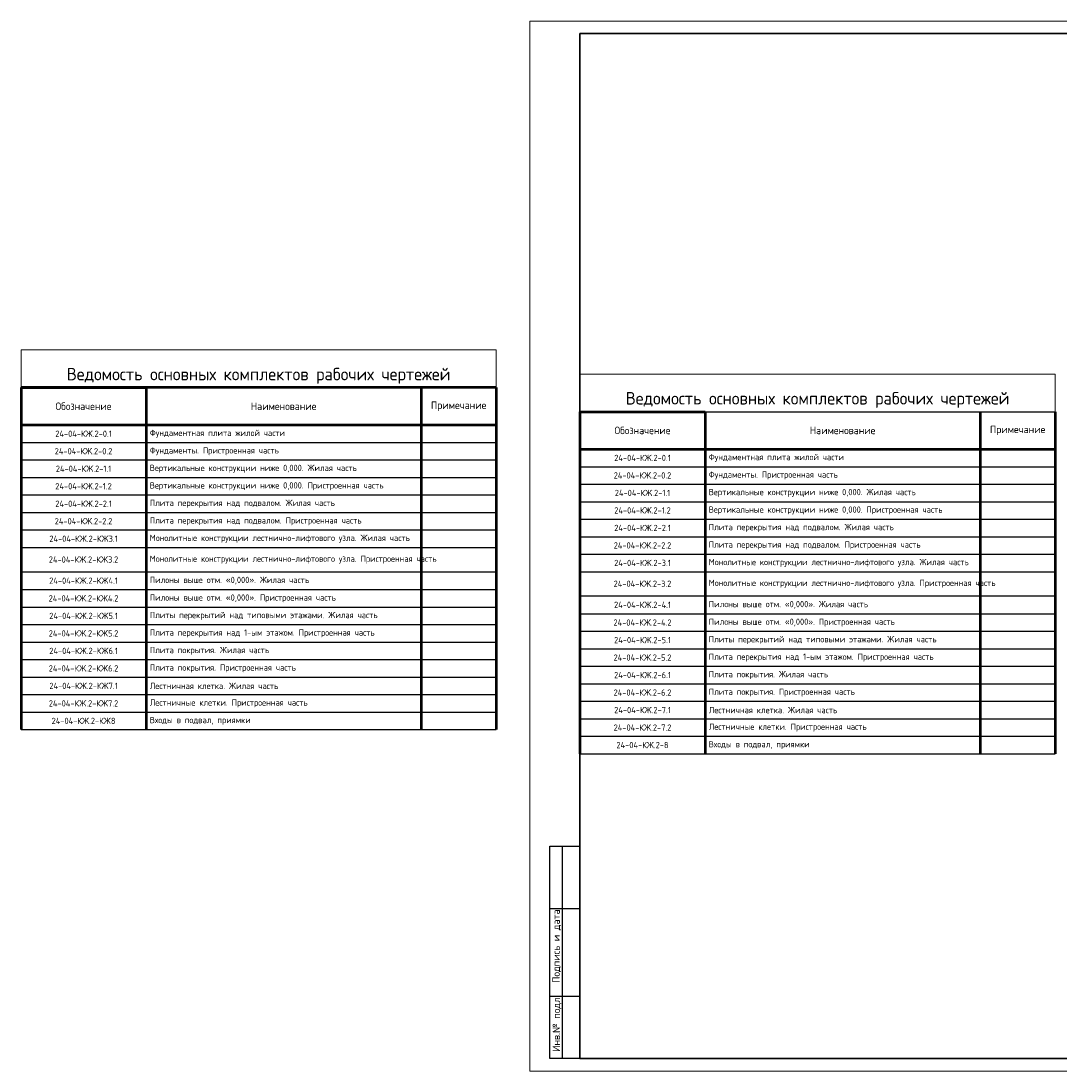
# Model space of a CAD drawing. Header units: millimetres. Extents: x 247266 to 730847, y -636031 to 10052.
# Tile 60 of 256: x 344054 to 385598, y -132184 to -90184. Entities that reach past the tile are written whole.
import ezdxf
from ezdxf.enums import TextEntityAlignment as Align

# ---------------------------------------------------------------- set-up
doc = ezdxf.new("R2010")
doc.units = ezdxf.units.MM
doc.layers.add('РАЗМЕРЫ', color=7, linetype='Continuous')
doc.layers.add('ТОЛСТЫЕ_ОСНОВНЫЕ', color=7, linetype='Continuous')
doc.layers.add('Текст', color=7, linetype='Continuous', lineweight=25)
doc.layers.add('ТОНКИЕ', color=7, linetype='Continuous', lineweight=9)
doc.styles.add('GOST-2.304_Type-B', font='GOST_Common.ttf')
doc.styles.add('style1', font='GOST_Common.ttf', dxfattribs={"height": 500})

# ---------------------------------------------------------------- blocks, each defined once
blk = doc.blocks.new('*U3686')
at = {"layer": 'ТОЛСТЫЕ_ОСНОВНЫЕ'}
for p, q in [((8, 5), (8, 90)), ((8, 90), (20, 90)), ((13, 5), (13, 90)), ((8, 65), (20, 65)), ((8, 30), (20, 30)), ((20, 5), (8, 5))]:
    blk.add_line(p, q, dxfattribs=at)
at = {"layer": 'ТОЛСТЫЕ_ОСНОВНЫЕ', "lineweight": 35}
blk.add_lwpolyline([(20, 5), (589, 5), (589, 415), (20, 415)], close=True, dxfattribs=at)
at = {"layer": 'ТОНКИЕ'}
blk.add_lwpolyline([(0, 0), (594, 0), (594, 420), (0, 420)], close=True, dxfattribs=at)
at = {"layer": 'Текст', "style": 'style1'}
for s, p in [('Подпись и дата', (10.68, 49.93)), ('Инв.№ подл.', (10.79, 18.96))]:
    blk.add_text(s, height=3, rotation=90, dxfattribs=at).set_placement(p, align=Align.MIDDLE)
blk.add_text('Формат А2', height=2.5, dxfattribs=at).set_placement((549.57, 1.2))
blk = doc.blocks.new('*T1824')
at = {"color": 0, "lineweight": 50}
for p, q in [((0, -1500), (5000, -1500)), ((0, -1500), (0, -15186)), ((5000, -1500), (5000, -15186)), ((16000, -1500), (16000, -15186)), ((19000, -1500), (19000, -15186)), ((0, -3000), (19000, -3000))]:
    blk.add_line(p, q, dxfattribs=at)
at = {"color": 0, "linetype": 'ByBlock', "lineweight": -2}
blk.add_line((5000, -1500), (19000, -1500), dxfattribs=at)
at = {"color": 0, "linetype": 'Continuous'}
for p, q in [((0, -3700), (19000, -3700)), ((0, -4400), (19000, -4400)), ((0, -5100), (19000, -5100)), ((0, -5800), (19000, -5800)), ((0, -6500), (19000, -6500)), ((0, -7200), (5000, -7200)), ((16000, -7200), (19000, -7200)), ((0, -7900), (5000, -7900)), ((16000, -7900), (19000, -7900)), ((0, -8867), (5000, -8867)), ((16000, -8867), (19000, -8867)), ((0, -9586), (5000, -9586)), ((16000, -9586), (19000, -9586)), ((0, -10286), (5000, -10286)), ((16000, -10286), (19000, -10286)), ((0, -10986), (5000, -10986)), ((0, -11686), (5000, -11686)), ((0, -12386), (5000, -12386)), ((0, -13086), (5000, -13086)), ((0, -13786), (5000, -13786)), ((0, -14486), (5000, -14486)), ((0, -15186), (5000, -15186))]:
    blk.add_line(p, q, dxfattribs=at)
at = {"color": 0, "lineweight": -2}
for p, q in [((5000, -7200), (16000, -7200)), ((5000, -7900), (16000, -7900)), ((5000, -8867), (16000, -8867)), ((5000, -9586), (16000, -9586)), ((5000, -10286), (16000, -10286)), ((5000, -10986), (19000, -10986)), ((5000, -11686), (19000, -11686)), ((5000, -12386), (19000, -12386)), ((5000, -13086), (19000, -13086)), ((5000, -13786), (19000, -13786)), ((5000, -14486), (19000, -14486)), ((5000, -15186), (19000, -15186))]:
    blk.add_line(p, q, dxfattribs=at)
at = {"layer": 'DEFPOINTS', "color": 8, "lineweight": 0}
for p, q in [((0, 0), (19000, 0)), ((0, 0), (0, -1500)), ((19000, 0), (19000, -1500))]:
    blk.add_line(p, q, dxfattribs=at)
at = {"color": 0, "linetype": 'Continuous', "lineweight": -3, "style": 'GOST-2.304_Type-B'}
for s, insert, char_height, width, attachment_point in [('Ведомость основных комплектов рабочих чертежей', (9500, -1350), 500, 18700, 8), ('Обозначение', (2500, -2250), 300, 4800, 5), ('Наименование', (10500, -2250), 300, 10700, 5), ('Примечание', (17500, -2250), 300, 2900, 5), ('24-04-КЖ.2-0.1', (2500, -3350), 250, 4700, 5), ('Фундаментная плита жилой части', (5150, -3350), 250, 10700, 4), ('24-04-КЖ.2-0.2', (2500, -4050), 250, 4700, 5), ('Фундаменты. Пристроенная часть', (5150, -4050), 250, 10700, 4), ('24-04-КЖ.2-1.1', (2500, -4750), 250, 4700, 5), ('Вертикальные конструкции ниже 0,000. Жилая часть', (5150, -4750), 250, 10700, 4), ('24-04-КЖ.2-1.2', (2500, -5450), 250, 4700, 5), ('Вертикальные конструкции ниже 0,000. Пристроенная часть', (5150, -5450), 250, 10700, 4), ('24-04-КЖ.2-2.1', (2500, -6150), 250, 4700, 5), ('Плита перекрытия над подвалом. Жилая часть', (5150, -6150), 250, 10700, 4), ('24-04-КЖ.2-2.2', (2500, -6850), 250, 4700, 5), ('Плита перекрытия над подвалом. Пристроенная часть', (5150, -6850), 250, 10700, 4), ('24-04-КЖ.2-3.1', (2500, -7550), 250, 4700, 5), ('Монолитные конструкции лестнично-лифтового узла. Жилая часть', (5150, -7550), 250, 10700, 4), ('24-04-КЖ.2-3.2', (2500, -8383), 250, 4700, 5), ('Монолитные конструкции лестнично-лифтового узла. Пристроенная часть', (5150, -8383), 250, 10700, 4), ('24-04-КЖ.2-4.1', (2500, -9226), 250, 4700, 5), ('Пилоны выше отм. «0,000». Жилая часть', (5150, -9226), 250, 10700, 4), ('24-04-КЖ.2-4.2', (2500, -9936), 250, 4700, 5), ('Пилоны выше отм. «0,000». Пристроенная часть', (5150, -9936), 250, 10700, 4), ('24-04-КЖ.2-5.1', (2500, -10636), 250, 4700, 5), ('Плиты перекрытий над типовыми этажами. Жилая часть', (5150, -10636), 250, 10700, 4), ('24-04-КЖ.2-5.2', (2500, -11336), 250, 4700, 5), ('Плита перекрытия над 1-ым этажом. Пристроенная часть', (5150, -11336), 250, 10700, 4), ('24-04-КЖ.2-6.1', (2500, -12036), 250, 4700, 5), ('Плита покрытия. Жилая часть', (5150, -12036), 250, 10700, 4), ('24-04-КЖ.2-6.2', (2500, -12736), 250, 4700, 5), ('Плита покрытия. Пристроенная часть', (5150, -12736), 250, 10700, 4), ('24-04-КЖ.2-7.1', (2500, -13436), 250, 4700, 5), ('Лестничная клетка. Жилая часть', (5150, -13436), 250, 10700, 4), ('24-04-КЖ.2-7.2', (2500, -14136), 250, 4700, 5), ('Лестничные клетки. Пристроенная часть', (5150, -14136), 250, 10700, 4), ('24-04-КЖ.2-8', (2500, -14836), 250, 4700, 5), ('Входы в подвал, приямки', (5150, -14836), 250, 10700, 4)]:
    blk.add_mtext(s, dxfattribs=dict(at, insert=insert, char_height=char_height, width=width, attachment_point=attachment_point))
blk = doc.blocks.new('*T2616')
at = {"color": 0, "lineweight": 50}
for p, q in [((0, -1500), (5000, -1500)), ((0, -1500), (0, -15186)), ((5000, -1500), (5000, -15186)), ((16000, -1500), (16000, -15186)), ((19000, -1500), (19000, -15186)), ((0, -3000), (19000, -3000))]:
    blk.add_line(p, q, dxfattribs=at)
at = {"color": 0, "linetype": 'ByBlock', "lineweight": -2}
blk.add_line((5000, -1500), (19000, -1500), dxfattribs=at)
at = {"color": 0, "linetype": 'Continuous'}
for p, q in [((0, -3700), (19000, -3700)), ((0, -4400), (19000, -4400)), ((0, -5100), (19000, -5100)), ((0, -5800), (19000, -5800)), ((0, -6500), (19000, -6500)), ((0, -7200), (5000, -7200)), ((16000, -7200), (19000, -7200)), ((0, -7900), (5000, -7900)), ((16000, -7900), (19000, -7900)), ((0, -8867), (5000, -8867)), ((16000, -8867), (19000, -8867)), ((0, -9586), (5000, -9586)), ((16000, -9586), (19000, -9586)), ((0, -10286), (5000, -10286)), ((16000, -10286), (19000, -10286)), ((0, -10986), (5000, -10986)), ((0, -11686), (5000, -11686)), ((0, -12386), (5000, -12386)), ((0, -13086), (5000, -13086)), ((0, -13786), (5000, -13786)), ((0, -14486), (5000, -14486)), ((0, -15186), (5000, -15186))]:
    blk.add_line(p, q, dxfattribs=at)
at = {"color": 0, "lineweight": -2}
for p, q in [((5000, -7200), (16000, -7200)), ((5000, -7900), (16000, -7900)), ((5000, -8867), (16000, -8867)), ((5000, -9586), (16000, -9586)), ((5000, -10286), (16000, -10286)), ((5000, -10986), (19000, -10986)), ((5000, -11686), (19000, -11686)), ((5000, -12386), (19000, -12386)), ((5000, -13086), (19000, -13086)), ((5000, -13786), (19000, -13786)), ((5000, -14486), (19000, -14486)), ((5000, -15186), (19000, -15186))]:
    blk.add_line(p, q, dxfattribs=at)
at = {"layer": 'DEFPOINTS', "color": 8, "lineweight": 0}
for p, q in [((0, 0), (19000, 0)), ((0, 0), (0, -1500)), ((19000, 0), (19000, -1500))]:
    blk.add_line(p, q, dxfattribs=at)
at = {"color": 0, "linetype": 'Continuous', "lineweight": -3, "style": 'GOST-2.304_Type-B'}
for s, insert, char_height, width, attachment_point in [('Ведомость основных комплектов рабочих чертежей', (9500, -1350), 500, 18700, 8), ('Обозначение', (2500, -2250), 300, 4800, 5), ('Наименование', (10500, -2250), 300, 10700, 5), ('Примечание', (17500, -2250), 300, 2900, 5), ('24-04-КЖ.2-0.1', (2500, -3350), 250, 4700, 5), ('Фундаментная плита жилой части', (5150, -3350), 250, 10700, 4), ('24-04-КЖ.2-0.2', (2500, -4050), 250, 4700, 5), ('Фундаменты. Пристроенная часть', (5150, -4050), 250, 10700, 4), ('24-04-КЖ.2-1.1', (2500, -4750), 250, 4700, 5), ('Вертикальные конструкции ниже 0,000. Жилая часть', (5150, -4750), 250, 10700, 4), ('24-04-КЖ.2-1.2', (2500, -5450), 250, 4700, 5), ('Вертикальные конструкции ниже 0,000. Пристроенная часть', (5150, -5450), 250, 10700, 4), ('24-04-КЖ.2-2.1', (2500, -6150), 250, 4700, 5), ('Плита перекрытия над подвалом. Жилая часть', (5150, -6150), 250, 10700, 4), ('24-04-КЖ.2-2.2', (2500, -6850), 250, 4700, 5), ('Плита перекрытия над подвалом. Пристроенная часть', (5150, -6850), 250, 10700, 4), ('24-04-КЖ.2-КЖ3.1', (2500, -7550), 250, 4700, 5), ('Монолитные конструкции лестнично-лифтового узла. Жилая часть', (5150, -7550), 250, 10700, 4), ('24-04-КЖ.2-КЖ3.2', (2500, -8383), 250, 4700, 5), ('Монолитные конструкции лестнично-лифтового узла. Пристроенная часть', (5150, -8383), 250, 10700, 4), ('24-04-КЖ.2-КЖ4.1', (2500, -9226), 250, 4700, 5), ('Пилоны выше отм. «0,000». Жилая часть', (5150, -9226), 250, 10700, 4), ('24-04-КЖ.2-КЖ4.2', (2500, -9936), 250, 4700, 5), ('Пилоны выше отм. «0,000». Пристроенная часть', (5150, -9936), 250, 10700, 4), ('24-04-КЖ.2-КЖ5.1', (2500, -10636), 250, 4700, 5), ('Плиты перекрытий над типовыми этажами. Жилая часть', (5150, -10636), 250, 10700, 4), ('24-04-КЖ.2-КЖ5.2', (2500, -11336), 250, 4700, 5), ('Плита перекрытия над 1-ым этажом. Пристроенная часть', (5150, -11336), 250, 10700, 4), ('24-04-КЖ.2-КЖ6.1', (2500, -12036), 250, 4700, 5), ('Плита покрытия. Жилая часть', (5150, -12036), 250, 10700, 4), ('24-04-КЖ.2-КЖ6.2', (2500, -12736), 250, 4700, 5), ('Плита покрытия. Пристроенная часть', (5150, -12736), 250, 10700, 4), ('24-04-КЖ.2-КЖ7.1', (2500, -13436), 250, 4700, 5), ('Лестничная клетка. Жилая часть', (5150, -13436), 250, 10700, 4), ('24-04-КЖ.2-КЖ7.2', (2500, -14136), 250, 4700, 5), ('Лестничные клетки. Пристроенная часть', (5150, -14136), 250, 10700, 4), ('24-04-КЖ.2-КЖ8', (2500, -14836), 250, 4700, 5), ('Входы в подвал, приямки', (5150, -14836), 250, 10700, 4)]:
    blk.add_mtext(s, dxfattribs=dict(at, insert=insert, char_height=char_height, width=width, attachment_point=attachment_point))

msp = doc.modelspace()

# ---------------------------------------------------------------- linework, layer by layer
at = {"layer": 'РАЗМЕРЫ', "lineweight": 50, "elevation": 3100}
msp.add_lwpolyline([(363054.42, -104843.23), (344054.42, -104843.23)], dxfattribs=at)

# ---------------------------------------------------------------- block references
at = {"xscale": 100, "yscale": 100, "zscale": 100}
msp.add_blockref('*U3686', (364404.73, -132183.56), dxfattribs=at)
for name, p in [('*T2616', (344054.42, -103343.23, 3100)), ('*T1824', (366404.73, -104310.52))]:
    msp.add_blockref(name, p)

doc.saveas('drawing.dxf')
